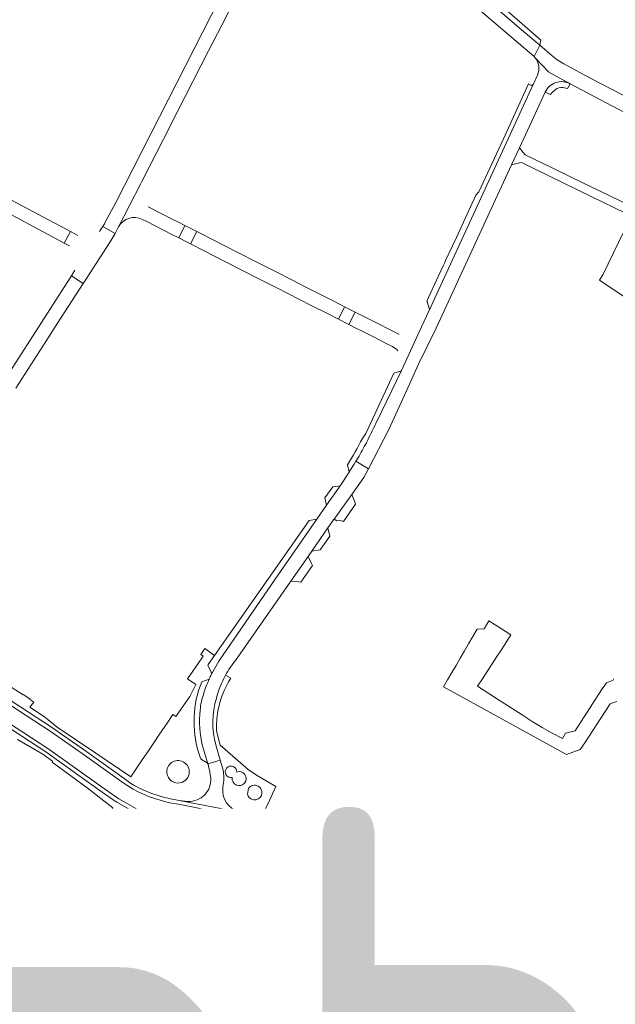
# Model space of a CAD drawing. Header units: metres. Extents: x 166325 to 190320, y 381923 to 404576.
# Tile 194 of 256: x 170907 to 171112, y 388596 to 388934. Entities that reach past the tile are written whole.
import ezdxf

# ---------------------------------------------------------------- set-up
doc = ezdxf.new("R2010")
doc.units = ezdxf.units.M
for name, color, linetype, lineweight in [('B-WE-VH-VERHARDING_BETONSTRAATSTEEN-GV', 8, 'Continuous', 18), ('B-WE-VH-VERHARDING_STRAATBAKSTEEN-GV', 8, 'Continuous', 18), ('X-XX-AL-TEKENBLAD-T50', 4, 'Continuous', 50)]:
    doc.layers.add(name, color=color, linetype=linetype, lineweight=lineweight)
doc.styles.add('NLCS-ISO-M500-T50', font='NLCS-ISO.ttf', dxfattribs={"height": 2.5})

msp = doc.modelspace()

# ---------------------------------------------------------------- linework, layer by layer
at = {"layer": 'B-WE-VH-VERHARDING_BETONSTRAATSTEEN-GV', "flags": 128}
for points in [[(171003.16, 388995.812), (171006.086, 388993.288), (171062.148, 388944.933), (171079.402, 388930.153), (171085.582, 388924.86), (171085.975, 388926.579), (171079.588, 388932.129), (171008.281, 388994.094)], [(171096.004, 388911.659), (171088.737, 388915.574), (171083.916, 388920.688)], [(171084.801, 388914.584), (171083.309, 388911.42), (171047.715, 388833.972), (171045.006, 388828.334), (171038.169, 388813.349), (171029.856, 388796.134)], [(171075.932, 388883.832), (171078.658, 388889.728), (171087.463, 388908.771)], [(171087.463, 388908.771), (171089.283, 388907.942), (171089.64, 388908.436), (171090.999, 388909.695)], [(171093.549, 388910.402), (171095.135, 388910.067), (171096.004, 388911.659)], [(171123.112, 388866.746), (171096.402, 388879.654), (171090.057, 388882.721), (171080.594, 388887.294), (171079.966, 388888.083), (171078.658, 388889.728), (171075.932, 388883.832), (171078.662, 388884.516), (171079.349, 388884.688), (171103.215, 388873.048), (171114.982, 388867.309)], [(171023.613, 388784.045), (171022.542, 388782.246), (171026.866, 388779.649), (171033.819, 388793.166), (171039.272, 388804.93), (171042.067, 388811.224), (171043.874, 388815.293), (171050.07, 388827.905), (171075.932, 388883.832)], [(170939.956, 388860.326), (170935.701, 388862.724), (170934.984, 388861.57), (170934.558, 388861.059)], [(171116.013, 388864.373), (171107.35, 388846.382), (171106.104, 388844.276), (171118.62, 388836.012)], [(170927.155, 388859.609), (170925.963, 388860.277), (170924.653, 388861.012), (170922.516, 388857.07), (170924.281, 388856.061)], [(170926.195, 388847.773), (170924.989, 388845.828), (170924.97, 388845.799), (170929.045, 388843.208), (170929.905, 388844.581), (170938.256, 388857.51), (170939.956, 388860.326)], [(171000.251, 388741.161), (171006.222, 388749.672), (171006.393, 388749.936), (171007.454, 388751.468), (171012.977, 388759.463), (171014.899, 388762.178), (171015.114, 388762.479), (171021.108, 388770.892), (171025.215, 388776.746), (171026.866, 388779.649), (171022.542, 388782.246), (171021.977, 388781.297), (171020.273, 388778.592), (171020.25, 388778.558), (171017.117, 388773.87), (171012.436, 388767.205), (171009.094, 388762.464), (170994.842, 388741.899), (170975.522, 388713.762), (170972.986, 388709.26)], [(170981.207, 388714.014), (171000.251, 388741.161)], [(171110.767, 388707.263), (171108.535, 388706.365), (171106.843, 388703.929), (171099.768, 388693.057), (171097.745, 388689.935), (171094.463, 388689.097), (171093.445, 388687.21), (171089.917, 388689.113), (171086.397, 388691.012), (171083.017, 388693.075), (171079.584, 388695.32), (171076.179, 388697.546), (171070.802, 388700.97), (171064.31, 388705.193), (171065.962, 388707.731), (171067.613, 388710.269), (171069.265, 388712.808), (171070.916, 388715.346), (171072.568, 388717.884), (171074.219, 388720.422), (171075.73, 388722.745), (171072.523, 388724.833), (171068.1, 388727.555), (171066.535, 388724.865), (171064.11, 388724.68), (171062.667, 388722.208), (171061.224, 388719.736), (171059.781, 388717.264), (171058.338, 388714.793), (171056.894, 388712.321), (171055.451, 388709.849), (171054.008, 388707.377), (171052.565, 388704.905), (171094.84, 388681.775), (171099.515, 388683.445), (171101.075, 388685.772), (171108.08, 388696.552), (171109.788, 388699.139), (171110.334, 388699.338), (171112.008, 388699.946)], [(170969.973, 388684.787), (170970.65, 388682.478), (170971.796, 388678.57), (170976.028, 388679.799), (170974.467, 388685.044)]]:
    msp.add_lwpolyline(points, dxfattribs=at)
for points in [[(171113.765, 388907.971), (171103.536, 388913.225), (171093.82, 388918.502), (171091.616, 388919.847), (171089.862, 388921.193), (171085.582, 388924.86), (171083.674, 388920.944), (171083.916, 388920.688), (171088.737, 388915.574), (171096.004, 388911.659), (171121.24, 388898.32), (171128.252, 388894.486), (171133.361, 388891.398), (171150.487, 388880.158), (171153.467, 388884.408), (171146.461, 388889.075), (171133.635, 388897.347), (171128.726, 388900.285)], [(170967.946, 388860.996), (170963.922, 388863.04), (170961.782, 388858.803), (170964.627, 388857.36), (170965.173, 388857.074), (170965.815, 388856.749)], [(171022.296, 388833.394), (171018.654, 388835.241), (171016.528, 388831.002), (171020.151, 388829.138)], [(171022.463, 388767.585), (171022.113, 388768.636), (171021.108, 388770.892), (171015.114, 388762.479), (171016.054, 388761.863), (171017.211, 388761.928), (171018.311, 388761.628)], [(171007.707, 388746.559), (171007.257, 388747.51), (171006.222, 388749.672), (171000.251, 388741.161), (171002.305, 388741.052), (171003.705, 388740.802)], [(170942.13, 388658.52), (170942.433, 388658.82), (170939.276, 388661.261), (170923.446, 388640.509), (170921.888, 388638.477), (170915.737, 388631.065), (170918.745, 388628.483)], [(170918.745, 388628.483), (170915.737, 388631.065), (170913.33, 388628.164), (170916.63, 388625.481), (170916.607, 388625.83)], [(170916.091, 388623.703), (170916.697, 388624.432), (170916.63, 388625.481), (170913.33, 388628.164), (170873.14, 388579.735), (170870.664, 388576.6), (170869.195, 388574.51), (170867.942, 388572.365), (170867.254, 388571.111), (170871.762, 388569.45), (170871.94, 388569.823), (170873.78, 388572.573), (170876.574, 388576.14), (170876.575, 388576.141)]]:
    msp.add_lwpolyline(points, close=True, dxfattribs=at)
at = {"layer": 'B-WE-VH-VERHARDING_BETONSTRAATSTEEN-GV'}
for points in [[(171083.916, 388920.688, -0.2986537), (171084.801, 388914.584)], [(171091.112, 388912.05, 0.2058302), (171087.463, 388908.771)], [(171096.004, 388911.659, 0.2058384), (171091.112, 388912.05)], [(171090.999, 388909.695, -0.1894204), (171093.549, 388910.402)], [(171029.856, 388796.134, 0.0005388), (171026.483, 388789.297)], [(171026.483, 388789.297, -0.0118146), (171023.613, 388784.045)], [(170977.845, 388708.94, -0.0427422), (170981.207, 388714.014)], [(170972.986, 388709.26, 0.0090381), (170972.229, 388707.644)], [(170974.693, 388701.073, -0.0594667), (170977.845, 388708.94)], [(171111.063, 388707.745, 0.0236295), (171110.767, 388707.263)], [(170974.467, 388685.044, -0.1367585), (170974.693, 388701.073)], [(170969.147, 388696.952, 0.0912349), (170969.973, 388684.787)]]:
    msp.add_lwpolyline(points, format="xyb", dxfattribs=at)
at = {"layer": 'B-WE-VH-VERHARDING_STRAATBAKSTEEN-GV', "flags": 128}
for points in [[(171006.086, 388993.288), (171003.16, 388995.812), (170998.942, 388999.573), (170995.828, 388995.976), (171000.674, 388991.781), (171001.969, 388990.575), (171012.966, 388981.398), (171013.779, 388980.621), (171083.674, 388920.944), (171085.582, 388924.86), (171079.402, 388930.153), (171062.148, 388944.933)], [(171005.388, 388841.978), (171000.571, 388844.425), (170995.179, 388847.164), (170987.934, 388850.844), (170977.191, 388856.3), (170969.571, 388860.171), (170967.946, 388860.996), (170965.815, 388856.749), (170970.274, 388854.494), (170977.831, 388850.662), (170989.478, 388844.73), (170995.25, 388841.816), (171007.262, 388835.707), (171013.065, 388832.762), (171016.528, 388831.002), (171018.654, 388835.241), (171017.826, 388835.661), (171017.821, 388835.663), (171013.429, 388837.894)], [(171017.117, 388773.87), (171014.622, 388773.53), (171011.921, 388769.685), (171012.436, 388767.205)], [(171009.094, 388762.464), (171006.492, 388761.996), (170992.589, 388742.104), (170974.078, 388715.699), (170971.893, 388712.584), (170971.794, 388712.424), (170972.858, 388709.984), (170972.986, 388709.26), (170975.522, 388713.762), (170994.842, 388741.899)], [(171012.977, 388759.463), (171007.454, 388751.468), (171010.305, 388751.967), (171013.574, 388756.648)], [(170939.276, 388661.261), (170938.124, 388662.152), (170932.668, 388655.26), (170929.822, 388651.559), (170929.979, 388651.324), (170921.564, 388640.35), (170920.771, 388639.394), (170921.888, 388638.477), (170923.446, 388640.509)], [(171043.171, 388637.517), (171038.697, 388639.481), (171033.99, 388641.53), (171014.121, 388650.162), (171010.158, 388651.864), (171005.145, 388654.07), (171000.991, 388655.844), (170995.5, 388658.215), (170992.725, 388659.34), (170992.264, 388659.505), (170991.96, 388658.18), (170994.965, 388656.976), (171000.456, 388654.605), (171009.625, 388650.624), (171013.588, 388648.922), (171033.451, 388640.292), (171038.158, 388638.243), (171056.138, 388630.43), (171060.169, 388628.67), (171063.804, 388627.099), (171079.298, 388620.203), (171084.673, 388617.47), (171087.774, 388615.866), (171090.593, 388614.577), (171101.568, 388609.861), (171103.189, 388609.005), (171103.866, 388610.174), (171103.844, 388610.186), (171102.199, 388611.055), (171091.126, 388615.817), (171088.394, 388617.065), (171085.293, 388618.669), (171084.248, 388619.227), (171079.847, 388621.436), (171064.353, 388628.332), (171060.709, 388629.907), (171056.678, 388631.667)], [(170933.363, 388635.183), (170932.92, 388635.511), (170935.984, 388639.517), (170939.03, 388643.5), (170939.474, 388643.162), (170948.179, 388654.55), (170946.728, 388656.622), (170925.975, 388629.373), (170919.478, 388628.555), (170918.745, 388628.483), (170916.607, 388625.83), (170916.63, 388625.481), (170916.697, 388624.432), (170916.091, 388623.703), (170920.483, 388619.698), (170920.695, 388619.934), (170921.518, 388621.022), (170922.2, 388620.517), (170922.987, 388621.53), (170922.92, 388621.581)], [(170983.157, 388645.54), (170981.935, 388643.956), (170980.352, 388645.178), (170981.574, 388646.762)]]:
    msp.add_lwpolyline(points, close=True, dxfattribs=at)
for points in [[(170984.968, 388958.936), (170940.262, 388871.003), (170936.465, 388863.975), (170936.275, 388863.648), (170935.701, 388862.724), (170939.956, 388860.326), (170941.149, 388862.591), (170948.679, 388877.27), (170949.101, 388878.136), (170956.547, 388892.684)], [(170956.547, 388892.684), (170961.408, 388902.183), (170972.007, 388922.898), (170976.532, 388931.741), (170984.358, 388947.037), (170987.68, 388953.52), (170988.468, 388955.058), (170988.925, 388955.949)], [(171083.309, 388911.42), (171082.792, 388911.097), (171081.731, 388911.564), (171073.119, 388892.783), (171064.674, 388874.62), (171063.709, 388873.446), (171057.006, 388858.985), (171055.661, 388856.083), (171053.333, 388851.062), (171053.021, 388850.388), (171052.914, 388850.158), (171052.482, 388849.225), (171050.896, 388845.803), (171046.863, 388837.093), (171046.979, 388837.035), (171047.739, 388834.33)], [(171047.715, 388833.972), (171083.309, 388911.42)], [(170863.607, 388888.578), (170918.528, 388859.221), (170922.516, 388857.07), (170924.653, 388861.012), (170896.804, 388875.783), (170869.695, 388890.44)], [(170948.679, 388877.27), (170941.149, 388862.591)], [(170955.471, 388867.322), (170951.338, 388869.434)], [(170949.31, 388865.15), (170950.81, 388864.389), (170959.447, 388859.987), (170961.782, 388858.803), (170963.922, 388863.04), (170961.444, 388864.299), (170959.784, 388865.142), (170955.471, 388867.322)], [(170905.897, 388807.332), (170909.992, 388813.687), (170916.239, 388823.333), (170920.216, 388829.588), (170929.045, 388843.208), (170924.97, 388845.799), (170924.552, 388845.149), (170893.888, 388797.56), (170886.834, 388786.612), (170886.273, 388785.742), (170878.227, 388773.254)], [(171037.326, 388825.725), (171037.219, 388825.78), (171026.91, 388831.054), (171022.296, 388833.394), (171020.151, 388829.138), (171022.525, 388827.916), (171024.439, 388826.934), (171028.77, 388824.747), (171032.969, 388822.628), (171035.046, 388821.59)], [(171038.169, 388813.349), (171045.006, 388828.334)], [(171037.888, 388813.111), (171037.854, 388813.102), (171035.571, 388812.505), (171027.536, 388795.205), (171025.926, 388791.795), (171024.781, 388790.118)], [(171029.856, 388796.134), (171038.169, 388813.349)], [(171019.676, 388781.068), (171020.25, 388778.558), (171020.273, 388778.592), (171021.977, 388781.297), (171022.542, 388782.246), (171023.613, 388784.045)], [(170856.098, 388731.407), (170861.164, 388728.127), (170862.837, 388727.035), (170863.278, 388726.748), (170864.346, 388728.44), (170896.656, 388707.404), (170895.605, 388705.706), (170918.784, 388690.658), (170921.265, 388688.987), (170929.406, 388683.204), (170943.812, 388672.943), (170945.044, 388672.107), (170946.756, 388671.061), (170948.531, 388670.112), (170950.393, 388669.284), (170952.238, 388668.551), (170956.067, 388667.319), (170958.98, 388666.561), (170961.94, 388666.026), (170964.947, 388665.71)], [(170862.1, 388725.904), (170859.139, 388721.364), (170916.937, 388683.797), (170935.139, 388670.786), (170939.743, 388667.58), (170941.276, 388666.584), (170947.272, 388663.152), (170951.664, 388660.944), (170954.739, 388659.637), (170958.471, 388658.345), (170961.759, 388657.358), (170982.153, 388652.068), (170982.811, 388654.826), (170981.302, 388655.312)], [(170981.772, 388658.007), (170983.517, 388657.687), (170984.123, 388660.362), (170982.426, 388660.691), (170961.684, 388664.701), (170958.64, 388665.255), (170955.727, 388666.013), (170951.74, 388667.296), (170949.895, 388668.029), (170947.894, 388668.921), (170946.119, 388669.87), (170943.029, 388671.843), (170928.623, 388682.104), (170918.049, 388689.526), (170894.87, 388704.574), (170862.1, 388725.904)], [(170951.057, 388659.738), (170946.601, 388661.98), (170940.605, 388665.412), (170938.972, 388666.472), (170934.354, 388669.688), (170916.201, 388682.665), (170858.402, 388720.233), (170857.002, 388721.135)], [(170859.139, 388721.364), (170858.402, 388720.233), (170916.201, 388682.665), (170934.354, 388669.688), (170938.972, 388666.472), (170940.605, 388665.412), (170946.601, 388661.98), (170951.057, 388659.738)], [(170958.077, 388657.054), (170961.42, 388656.051), (170978.028, 388651.743), (170981.84, 388650.754), (170982.153, 388652.068), (170961.759, 388657.358), (170958.471, 388658.345), (170954.739, 388659.637), (170951.664, 388660.944), (170947.272, 388663.152), (170941.276, 388666.584), (170939.743, 388667.58), (170935.139, 388670.786), (170916.937, 388683.797), (170859.139, 388721.364)], [(170972.986, 388709.26), (170972.858, 388709.984), (170971.794, 388712.424), (170971.893, 388712.584), (170974.078, 388715.699), (170970.7, 388718.068), (170969.308, 388716.064), (170970.138, 388715.487), (170968.399, 388712.981), (170964.751, 388707.722), (170967.635, 388705.721), (170967.525, 388705.544), (170965.628, 388701.639), (170960.733, 388694.769), (170959.778, 388695.433), (170957.835, 388692.563), (170954.21, 388687.209), (170954.127, 388687.086), (170951.366, 388683.008), (170949.274, 388679.919), (170945.329, 388674.092), (170933.366, 388682.191), (170920.063, 388691.144), (170915.716, 388694.679), (170910.759, 388697.997), (170912.123, 388699.734), (170910.745, 388700.675), (170910.828, 388700.807), (170910.757, 388700.853), (170908.466, 388702.348), (170908.402, 388702.247), (170903.041, 388705.663)], [(170972.229, 388707.644), (170969.673, 388706.626)], [(170979.596, 388707.984), (170977.845, 388708.94)], [(170894.87, 388704.574), (170918.049, 388689.526), (170928.623, 388682.104), (170943.029, 388671.843), (170946.119, 388669.87), (170947.894, 388668.921), (170949.895, 388668.029), (170951.74, 388667.296), (170955.727, 388666.013), (170958.64, 388665.255), (170961.684, 388664.701), (170982.426, 388660.691), (170984.123, 388660.362), (170984.415, 388661.654), (170982.682, 388662.016), (170961.94, 388666.026), (170958.98, 388666.561), (170956.067, 388667.319), (170952.238, 388668.551), (170950.393, 388669.284), (170948.531, 388670.112), (170946.756, 388671.061), (170945.044, 388672.107), (170943.812, 388672.943), (170929.406, 388683.204), (170921.265, 388688.987), (170918.784, 388690.658), (170895.605, 388705.706)], [(170985.564, 388676.646), (170976.004, 388685), (170974.761, 388689.83)], [(170906.463, 388686.878), (170915.115, 388681.888), (170918.527, 388679.448), (170918.406, 388679.194), (170930.344, 388670.362), (170939.206, 388663.519), (170938.124, 388662.152), (170939.276, 388661.261), (170942.433, 388658.82), (170942.837, 388659.294), (170943.7, 388660.07), (170944.562, 388660.515), (170945.478, 388659.832), (170945.82, 388660.247), (170948.542, 388658.878), (170946.728, 388656.622), (170948.179, 388654.55), (170950.749, 388657.956), (170957.955, 388652.446), (170958.666, 388653.384), (170963.524, 388652.034), (170964.543, 388651.222), (170962.671, 388648.84), (170963.58, 388648.145), (170966.096, 388651.332), (170975.363, 388648.976)], [(170971.796, 388678.57), (170970.65, 388682.478), (170969.973, 388684.787)], [(170974.467, 388685.044), (170976.028, 388679.799), (170976.863, 388676.82)], [(170968.547, 388682.561), (170969.191, 388680.545)], [(170969.622, 388680.002), (170971.508, 388678.909)], [(170976.863, 388676.82), (170976.028, 388679.799), (170971.796, 388678.57), (170971.848, 388678.42), (170972.135, 388677.308), (170972.437, 388675.841), (170972.449, 388675.726), (170972.589, 388674.846), (170972.756, 388673.794)], [(170972.756, 388673.794), (170972.589, 388674.846), (170972.449, 388675.726), (170972.437, 388675.841), (170972.135, 388677.308), (170971.848, 388678.42), (170971.796, 388678.57)], [(171112.556, 388607.535), (171111.458, 388608.162), (171105.051, 388611.823), (171101.421, 388613.884), (171098.788, 388615.435), (171098.57, 388615.563), (171092.965, 388618.383), (171091.419, 388618.149), (171089.047, 388619.945), (171089.509, 388621.068), (171079.584, 388627.045), (171066.128, 388632.371), (171062.538, 388633.879), (171039.625, 388643.769), (171036.033, 388645.26), (171015.312, 388654.042), (171016.104, 388655.752), (171012.89, 388657.269), (171012.96, 388657.416), (171006.752, 388660.211), (171003.46, 388661.857), (171002.589, 388659.977), (171001.565, 388657.767), (170991.235, 388662.617), (170992.315, 388664.736), (170995.109, 388670.767), (170988.46, 388674.734), (170985.564, 388676.646)], [(170980.119, 388673.835), (170980.134, 388673.93)], [(170976.897, 388670.578), (170977.136, 388672.208)], [(170985.341, 388668.276), (170985.696, 388670.105), (170985.709, 388670.172)], [(170964.947, 388665.71), (170961.94, 388666.026), (170982.682, 388662.016)], [(170956.601, 388662.981), (170964.007, 388661.538)], [(170982.682, 388662.016), (170984.415, 388661.654), (170986.726, 388661.172), (170990.05, 388660.294), (170992.264, 388659.505), (170992.725, 388659.34), (170995.5, 388658.215), (171000.991, 388655.844), (171005.145, 388654.07), (171006.011, 388655.897), (171010.939, 388653.736), (171010.158, 388651.864), (171014.121, 388650.162), (171014.896, 388652.014), (171034.78, 388643.328), (171033.99, 388641.53), (171038.697, 388639.481), (171039.71, 388641.875), (171044.2, 388639.934), (171043.171, 388637.517), (171056.678, 388631.667), (171057.72, 388634.106), (171061.725, 388632.349), (171060.709, 388629.907), (171064.353, 388628.332), (171065.162, 388630.179), (171080.75, 388623.264), (171085.171, 388621.023), (171084.248, 388619.227), (171085.293, 388618.669), (171088.394, 388617.065), (171091.126, 388615.817), (171102.199, 388611.055), (171103.844, 388610.186), (171103.866, 388610.174), (171104.816, 388609.649), (171111.531, 388605.875)], [(170989.356, 388656.251), (170991.354, 388655.54), (170991.96, 388658.18), (170992.264, 388659.505), (170990.05, 388660.294), (170986.726, 388661.172), (170984.415, 388661.654), (170984.123, 388660.362), (170983.517, 388657.687), (170985.478, 388657.301)], [(170942.13, 388658.52), (170918.745, 388628.483), (170919.478, 388628.555), (170925.975, 388629.373), (170946.728, 388656.622)], [(170945.678, 388658.057), (170942.632, 388657.724)], [(170946.768, 388657.2), (170945.882, 388657.973)], [(170961.42, 388656.051), (170958.077, 388657.054)], [(170975.661, 388648.589), (170978.028, 388651.743), (170961.42, 388656.051)], [(170988.253, 388653.734), (170988.743, 388655.922)], [(170991.96, 388658.18), (170991.354, 388655.54), (170994.024, 388654.472), (170994.961, 388654.074), (171001.906, 388650.955)], [(171093.697, 388610.236), (171101.793, 388606.596), (171103.189, 388609.005), (171101.568, 388609.861), (171090.593, 388614.577), (171087.774, 388615.866), (171084.673, 388617.47), (171079.298, 388620.203), (171063.804, 388627.099), (171060.169, 388628.67), (171056.138, 388630.43), (171038.158, 388638.243), (171033.451, 388640.292), (171013.588, 388648.922), (171009.625, 388650.624), (171000.456, 388654.605), (170994.965, 388656.976), (170991.96, 388658.18)], [(170984.73, 388654.208), (170982.811, 388654.826), (170982.153, 388652.068), (170981.84, 388650.754), (170989.692, 388648.767), (170990.006, 388650.08), (170990.608, 388652.598), (170988.604, 388653.162), (170988.562, 388653.146)], [(171001.607, 388650.06), (171000.164, 388650.357), (170998.678, 388650.682), (170996.745, 388651.093), (170992.472, 388652.074), (170990.608, 388652.598), (170990.006, 388650.08), (170997.578, 388648.297), (171008.637, 388644.909), (171011.982, 388643.67), (171013.827, 388642.916), (171019.199, 388640.586), (171044.495, 388629.59), (171059.729, 388622.932), (171073.98, 388616.733), (171079.96, 388613.803), (171084.993, 388611.02), (171090.771, 388607.613), (171099.486, 388602.596), (171100.856, 388604.97), (171093.251, 388609.364)], [(171017.858, 388637.489), (171018.661, 388639.348), (171013.316, 388641.666), (171011.471, 388642.42), (171009.613, 388643.155), (171008.241, 388643.618), (170997.269, 388646.983), (170989.692, 388648.767), (170981.84, 388650.754), (170978.028, 388651.743), (170975.661, 388648.589), (170972.999, 388645.042), (170973.25, 388644.848), (170972.952, 388644.463), (170982.119, 388637.447), (170988.593, 388645.835), (170990.263, 388644.519), (170991.428, 388646.033), (170991.676, 388645.847), (170993.445, 388644.48), (170993.78, 388644.805)], [(170990.006, 388650.08), (170989.692, 388648.767), (170997.269, 388646.983), (171008.241, 388643.618), (171009.613, 388643.155), (171011.471, 388642.42), (171013.316, 388641.666), (171018.661, 388639.348), (171043.957, 388628.352), (171059.191, 388621.694), (171073.419, 388615.505)], [(171084.307, 388609.857), (171090.085, 388606.45), (171094.862, 388603.679), (171096.019, 388603.014), (171098.811, 388601.427), (171099.486, 388602.596), (171090.771, 388607.613), (171084.993, 388611.02), (171079.96, 388613.803), (171073.98, 388616.733), (171059.729, 388622.932), (171044.495, 388629.59), (171019.199, 388640.586), (171013.827, 388642.916), (171011.982, 388643.67), (171008.637, 388644.909), (170997.578, 388648.297), (170990.006, 388650.08)], [(170994.79, 388644.989), (171008.665, 388639.173)], [(171008.801, 388638.083), (171007.252, 388636.033), (171011.787, 388632.541), (171012.917, 388633.976)], [(171072.472, 388613.725), (171058.416, 388619.851), (171059.191, 388621.694), (171043.957, 388628.352), (171043.108, 388626.503), (171017.858, 388637.489)], [(171014.032, 388634.198), (171024.703, 388626.122)], [(171032.41, 388628.709), (171041.875, 388624.638)], [(171024.801, 388625.436), (171023.244, 388623.358), (171033.595, 388615.726), (171036.173, 388616.29), (171036.873, 388616.291), (171037.678, 388617.36), (171035.7, 388618.82), (171036.816, 388620.353), (171032.245, 388623.705), (171031.472, 388622.665), (171028.674, 388624.704), (171031.38, 388628.431)], [(171042.33, 388623.487), (171040.914, 388621.503), (171041.183, 388621.674), (171041.474, 388621.807), (171041.78, 388621.895), (171042.097, 388621.941), (171042.416, 388621.941), (171042.733, 388621.897), (171043.362, 388621.45), (171045.196, 388624.002)], [(171045.196, 388624.002), (171043.362, 388621.45)], [(171047.618, 388624.323), (171048.815, 388623.467), (171053.818, 388619.911), (171055.163, 388618.885)], [(171043.362, 388621.45), (171053.844, 388614.047), (171055.52, 388616.405)], [(171055.52, 388616.405), (171053.844, 388614.047), (171057.217, 388611.612), (171059.245, 388614.421), (171059.743, 388614.045), (171060.044, 388614.508), (171060.516, 388614.139), (171060.357, 388613.936), (171083.355, 388597.439), (171085.721, 388600.555), (171087.146, 388598.357), (171089.723, 388599.926), (171089.21, 388600.782), (171090.215, 388601.438), (171091.336, 388600.805), (171093.205, 388597.339), (171094.571, 388594.718)], [(171064.75, 388613.513), (171065.323, 388614.355), (171070.307, 388612.203)], [(171079.407, 388607.717), (171082.154, 388606.146), (171079.705, 388602.771), (171064.75, 388613.513)], [(171103.708, 388598.644), (171098.811, 388601.427), (171096.019, 388603.014), (171094.862, 388603.679), (171093.844, 388601.984), (171089.097, 388604.719), (171090.085, 388606.45), (171084.307, 388609.857), (171083.302, 388608.12)], [(171111.531, 388605.875), (171104.816, 388609.649), (171103.866, 388610.174), (171103.189, 388609.005), (171101.793, 388606.596), (171103.605, 388605.672)], [(171102.599, 388603.98), (171100.856, 388604.97), (171099.486, 388602.596), (171098.811, 388601.427), (171103.708, 388598.644)], [(171103.792, 388605.027), (171103.287, 388604.154)], [(171105.932, 388602.576), (171106.449, 388603.483)], [(171107.004, 388601.432), (171106.152, 388601.933), (171106.124, 388601.937)]]:
    msp.add_lwpolyline(points, dxfattribs=at)
at = {"layer": 'B-WE-VH-VERHARDING_STRAATBAKSTEEN-GV'}
for points in [[(170941.149, 388862.591, -0.4034831), (170949.31, 388865.15)], [(171047.739, 388834.33, -0.1409514), (171047.715, 388833.972)], [(171035.046, 388821.59, -0.0945795), (171036.989, 388820.096)], [(171038.169, 388813.349, -0.1380373), (171037.888, 388813.111)], [(171024.781, 388790.118, -0.0189556), (171019.676, 388781.068)], [(170967.099, 388694.624, -0.0948165), (170969.673, 388706.626)], [(170970.34, 388702.697, -0.0272523), (170972.229, 388707.644)], [(170975.197, 388696.658, -0.0919028), (170979.596, 388707.984)], [(170969.147, 388696.952, -0.0669819), (170970.34, 388702.697)], [(170974.761, 388689.83, -0.0532983), (170975.197, 388696.658)], [(170968.547, 388682.561, -0.0827441), (170967.099, 388694.624)], [(170957.839, 388676.972, -1.0265852), (170965.179, 388674.501)], [(170969.622, 388680.002, -0.172439), (170969.191, 388680.545)], [(170960.828, 388672.067, -0.4433891), (170957.839, 388676.972)], [(170971.796, 388678.57, 0.1396089), (170971.508, 388678.909)], [(170976.863, 388676.82, -0.094515), (170977.136, 388672.208)], [(170980.134, 388673.93, -2.9286325), (170981.686, 388675.766)], [(170981.686, 388675.766, -3.5892612), (170980.119, 388673.835)], [(170965.179, 388674.501, -0.3641416), (170960.828, 388672.067)], [(170964.947, 388665.71, 0.4552246), (170972.756, 388673.794)], [(170982.682, 388662.016, -0.3705991), (170976.897, 388670.578)], [(170985.709, 388670.172, -0.8966223), (170990.12, 388667.737)], [(170990.12, 388667.737, -0.7375146), (170985.341, 388668.276)], [(170956.388, 388662.017, -0.8930574), (170956.601, 388662.981)], [(170958.077, 388657.054, -0.0345574), (170951.057, 388659.738)], [(170942.632, 388657.724, -0.5886922), (170942.13, 388658.52)], [(170945.882, 388657.973, 0.1299422), (170945.678, 388658.057)], [(170946.728, 388656.622, 0.2748195), (170946.768, 388657.2)], [(170988.743, 388655.922, -0.4106792), (170989.356, 388656.251)], [(170985.326, 388654.549, -0.3759079), (170984.73, 388654.208)], [(170975.363, 388648.976, -0.3223098), (170975.661, 388648.589)], [(170993.78, 388644.805, -0.293884), (170994.79, 388644.989)], [(171008.665, 388639.173, -0.403459), (171008.801, 388638.083)], [(171012.917, 388633.976, -0.3690963), (171014.032, 388634.198)], [(171031.38, 388628.431, -0.3381511), (171032.41, 388628.709)], [(171024.703, 388626.122, -0.2592833), (171024.801, 388625.436)], [(171041.875, 388624.638, -0.4046647), (171042.33, 388623.487)], [(171045.196, 388624.002, -0.3769986), (171047.618, 388624.323)], [(171055.52, 388616.405, 0.3804507), (171055.163, 388618.885)], [(171070.307, 388612.203, -0.016643), (171079.407, 388607.717)], [(171103.605, 388605.672, -0.4033702), (171103.792, 388605.027)], [(171111.531, 388605.875, 0.3403628), (171120.485, 388607.536)], [(171103.287, 388604.154, -0.4012311), (171102.599, 388603.98)], [(171106.449, 388603.483, -0.3825812), (171107.048, 388603.678)], [(171107.25, 388585.757, 0.3994077), (171103.708, 388598.644)]]:
    msp.add_lwpolyline(points, format="xyb", dxfattribs=at)

# ---------------------------------------------------------------- next in the draw order: texts
at = {"layer": 'X-XX-AL-TEKENBLAD-T50', "insert": (170587.226, 388428.895), "char_height": 180, "attachment_point": 7, "style": 'NLCS-ISO-M500-T50', "bg_fill": 3, "box_fill_scale": 1, "bg_fill_color": 256, "bg_fill_transparency": 0}
msp.add_mtext('Stiphout', dxfattribs=at)

doc.saveas('drawing.dxf')
